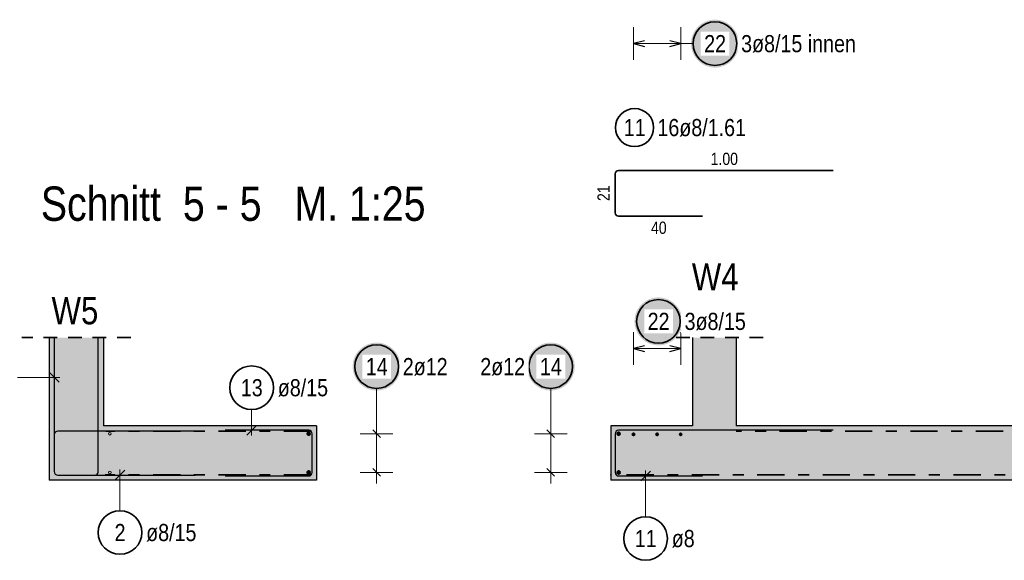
# Model space of a CAD drawing. Header units: millimetres. Extents: x 0 to 89.5, y 0 to 42.
# Tile 35 of 39: x 57.5 to 66.6, y 24.2 to 29.1. Entities that reach past the tile are written whole.
import ezdxf

# ---------------------------------------------------------------- set-up
doc = ezdxf.new("R2010")
doc.units = ezdxf.units.MM
doc.linetypes.add('DASHDOT', pattern=[1, 0.5, -0.25, 0, -0.25])
doc.linetypes.add('HIDDEN', pattern=[0.375, 0.25, -0.125])
for name, color, linetype, lineweight in [('Bewehrung', 7, 'Continuous', 20), ('nplo', 7, 'Continuous', 20), ('Schraffuren', 7, 'Continuous', 20)]:
    doc.layers.add(name, color=color, linetype=linetype, lineweight=lineweight)
doc.styles.add('Arial Narrow', font='ARIALN.TTF')

msp = doc.modelspace()

# ---------------------------------------------------------------- hatches: boundary and pattern name
at = {"layer": 'Bewehrung', "lineweight": 25, "true_color": 0xffffff}
for points in [[(64.150153, 28.897545), (64.150019, 28.905223), (64.149617, 28.912891), (64.148948, 28.920541), (64.148012, 28.928163), (64.146811, 28.935748), (64.145346, 28.943285), (64.143618, 28.950768), (64.141631, 28.958185), (64.139386, 28.965529), (64.136886, 28.972789), (64.134134, 28.979958), (64.131133, 28.987027), (64.127888, 28.993987), (64.124402, 29.000829), (64.120679, 29.007545), (64.116724, 29.014127), (64.112541, 29.020567), (64.108137, 29.026858), (64.103516, 29.03299), (64.098683, 29.038958), (64.093645, 29.044754), (64.088408, 29.05037), (64.082978, 29.0558), (64.077362, 29.061037), (64.071566, 29.066075), (64.065599, 29.070907), (64.059466, 29.075529), (64.053176, 29.079933), (64.046735, 29.084115), (64.040153, 29.088071), (64.033437, 29.091793), (64.026595, 29.09528), (64.019635, 29.098525), (64.012567, 29.101525), (64.005398, 29.104277), (63.998137, 29.106777), (63.990793, 29.109022), (63.983376, 29.11101), (63.975894, 29.112737), (63.968356, 29.114203), (63.960771, 29.115404), (63.953149, 29.11634), (63.9455, 29.117009), (63.937831, 29.117411), (63.930153, 29.117545), (63.922475, 29.117411), (63.914807, 29.117009), (63.907157, 29.11634), (63.899535, 29.115404), (63.891951, 29.114203), (63.884413, 29.112737), (63.87693, 29.11101), (63.869513, 29.109022), (63.862169, 29.106777), (63.854909, 29.104277), (63.84774, 29.101525), (63.840671, 29.098525), (63.833711, 29.09528), (63.826869, 29.091793), (63.820153, 29.088071), (63.813571, 29.084115), (63.807131, 29.079933), (63.80084, 29.075529), (63.794708, 29.070907), (63.78874, 29.066075), (63.782944, 29.061037), (63.777328, 29.0558), (63.771898, 29.05037), (63.766661, 29.044754), (63.761623, 29.038958), (63.756791, 29.03299), (63.752169, 29.026858), (63.747765, 29.020567), (63.743583, 29.014127), (63.739628, 29.007545), (63.735905, 29.000829), (63.732418, 28.993987), (63.729173, 28.987027), (63.726173, 28.979958), (63.723421, 28.972789), (63.720921, 28.965529), (63.718676, 28.958185), (63.716688, 28.950768), (63.714961, 28.943285), (63.713495, 28.935748), (63.712294, 28.928163), (63.711358, 28.920541), (63.710689, 28.912891), (63.710287, 28.905223), (63.710153, 28.897545), (63.710287, 28.889867), (63.710689, 28.882198), (63.711358, 28.874549), (63.712294, 28.866927), (63.713495, 28.859342), (63.714961, 28.851804), (63.716688, 28.844322), (63.718676, 28.836905), (63.720921, 28.829561), (63.723421, 28.8223), (63.726173, 28.815131), (63.729173, 28.808063), (63.732418, 28.801103), (63.735905, 28.794261), (63.739628, 28.787545), (63.743583, 28.780963), (63.747765, 28.774522), (63.752169, 28.768232), (63.756791, 28.762099), (63.761623, 28.756132), (63.766661, 28.750336), (63.771898, 28.74472), (63.777328, 28.73929), (63.782944, 28.734053), (63.78874, 28.729015), (63.794708, 28.724183), (63.80084, 28.719561), (63.807131, 28.715157), (63.813571, 28.710974), (63.820153, 28.707019), (63.826869, 28.703296), (63.833711, 28.69981), (63.840671, 28.696565), (63.84774, 28.693564), (63.854909, 28.690813), (63.862169, 28.688312), (63.869513, 28.686067), (63.87693, 28.68408), (63.884413, 28.682352), (63.891951, 28.680887), (63.899535, 28.679686), (63.907157, 28.67875), (63.914807, 28.678081), (63.922475, 28.677679), (63.930153, 28.677545), (63.937831, 28.677679), (63.9455, 28.678081), (63.953149, 28.67875), (63.960771, 28.679686), (63.968356, 28.680887), (63.975894, 28.682352), (63.983376, 28.68408), (63.990793, 28.686067), (63.998137, 28.688312), (64.005398, 28.690813), (64.012567, 28.693564), (64.019635, 28.696565), (64.026595, 28.69981), (64.033437, 28.703296), (64.040153, 28.707019), (64.046735, 28.710974), (64.053176, 28.715157), (64.059466, 28.719561), (64.065599, 28.724183), (64.071566, 28.729015), (64.077362, 28.734053), (64.082978, 28.73929), (64.088408, 28.74472), (64.093645, 28.750336), (64.098683, 28.756132), (64.103516, 28.762099), (64.108137, 28.768232), (64.112541, 28.774522), (64.116724, 28.780963), (64.120679, 28.787545), (64.124402, 28.794261), (64.127888, 28.801103), (64.131133, 28.808063), (64.134134, 28.815131), (64.136886, 28.8223), (64.139386, 28.829561), (64.141631, 28.836905), (64.143618, 28.844322), (64.145346, 28.851804), (64.146811, 28.859342), (64.148012, 28.866927), (64.148948, 28.874549), (64.149617, 28.882198)], [(63.631395, 26.347543), (63.631261, 26.355221), (63.630859, 26.36289), (63.63019, 26.370539), (63.629254, 26.378161), (63.628052, 26.385746), (63.626587, 26.393284), (63.62486, 26.400766), (63.622872, 26.408183), (63.620627, 26.415527), (63.618127, 26.422788), (63.615375, 26.429957), (63.612375, 26.437025), (63.609129, 26.443985), (63.605643, 26.450827), (63.60192, 26.457543), (63.597965, 26.464125), (63.593783, 26.470566), (63.589379, 26.476856), (63.584757, 26.482989), (63.579925, 26.488956), (63.574887, 26.494752), (63.56965, 26.500368), (63.56422, 26.505798), (63.558604, 26.511035), (63.552808, 26.516073), (63.54684, 26.520906), (63.540708, 26.525527), (63.534417, 26.529931), (63.527977, 26.534114), (63.521395, 26.538069), (63.514679, 26.541792), (63.507836, 26.545278), (63.500877, 26.548523), (63.493808, 26.551524), (63.486639, 26.554276), (63.479379, 26.556776), (63.472035, 26.559021), (63.464618, 26.561008), (63.457135, 26.562736), (63.449597, 26.564201), (63.442013, 26.565402), (63.434391, 26.566338), (63.426741, 26.567007), (63.419073, 26.567409), (63.411395, 26.567543), (63.403717, 26.567409), (63.396048, 26.567007), (63.388399, 26.566338), (63.380777, 26.565402), (63.373192, 26.564201), (63.365654, 26.562736), (63.358172, 26.561008), (63.350755, 26.559021), (63.343411, 26.556776), (63.33615, 26.554276), (63.328981, 26.551524), (63.321913, 26.548523), (63.314953, 26.545278), (63.308111, 26.541792), (63.301395, 26.538069), (63.294813, 26.534114), (63.288372, 26.529931), (63.282082, 26.525527), (63.275949, 26.520906), (63.269981, 26.516073), (63.264186, 26.511035), (63.25857, 26.505798), (63.25314, 26.500368), (63.247903, 26.494752), (63.242865, 26.488956), (63.238032, 26.482989), (63.233411, 26.476856), (63.229007, 26.470566), (63.224824, 26.464125), (63.220869, 26.457543), (63.217146, 26.450827), (63.21366, 26.443985), (63.210415, 26.437025), (63.207414, 26.429957), (63.204662, 26.422788), (63.202162, 26.415527), (63.199917, 26.408183), (63.19793, 26.400766), (63.196202, 26.393284), (63.194737, 26.385746), (63.193536, 26.378161), (63.1926, 26.370539), (63.191931, 26.36289), (63.191529, 26.355221), (63.191395, 26.347543), (63.191529, 26.339865), (63.191931, 26.332197), (63.1926, 26.324547), (63.193536, 26.316925), (63.194737, 26.309341), (63.196202, 26.301803), (63.19793, 26.29432), (63.199917, 26.286903), (63.202162, 26.279559), (63.204662, 26.272299), (63.207414, 26.26513), (63.210415, 26.258061), (63.21366, 26.251102), (63.217146, 26.244259), (63.220869, 26.237543), (63.224824, 26.230961), (63.229007, 26.224521), (63.233411, 26.21823), (63.238032, 26.212098), (63.242865, 26.20613), (63.247903, 26.200334), (63.25314, 26.194718), (63.25857, 26.189288), (63.264186, 26.184051), (63.269981, 26.179013), (63.275949, 26.174181), (63.282082, 26.169559), (63.288372, 26.165155), (63.294813, 26.160973), (63.301395, 26.157018), (63.308111, 26.153295), (63.314953, 26.149809), (63.321913, 26.146563), (63.328981, 26.143563), (63.33615, 26.140811), (63.343411, 26.138311), (63.350755, 26.136066), (63.358172, 26.134078), (63.365654, 26.132351), (63.373192, 26.130886), (63.380777, 26.129684), (63.388399, 26.128748), (63.396048, 26.128079), (63.403717, 26.127677), (63.411395, 26.127543), (63.419073, 26.127677), (63.426741, 26.128079), (63.434391, 26.128748), (63.442013, 26.129684), (63.449597, 26.130886), (63.457135, 26.132351), (63.464618, 26.134078), (63.472035, 26.136066), (63.479379, 26.138311), (63.486639, 26.140811), (63.493808, 26.143563), (63.500877, 26.146563), (63.507836, 26.149809), (63.514679, 26.153295), (63.521395, 26.157018), (63.527977, 26.160973), (63.534417, 26.165155), (63.540708, 26.169559), (63.54684, 26.174181), (63.552808, 26.179013), (63.558604, 26.184051), (63.56422, 26.189288), (63.56965, 26.194718), (63.574887, 26.200334), (63.579925, 26.20613), (63.584757, 26.212098), (63.589379, 26.21823), (63.593783, 26.224521), (63.597965, 26.230961), (63.60192, 26.237543), (63.605643, 26.244259), (63.609129, 26.251102), (63.612375, 26.258061), (63.615375, 26.26513), (63.618127, 26.272299), (63.620627, 26.279559), (63.622872, 26.286903), (63.62486, 26.29432), (63.626587, 26.301803), (63.628052, 26.309341), (63.629254, 26.316925), (63.63019, 26.324547), (63.630859, 26.332197)], [(61.045507, 25.932316), (61.045373, 25.939994), (61.044971, 25.947662), (61.044302, 25.955312), (61.043366, 25.962934), (61.042165, 25.970518), (61.0407, 25.978056), (61.038972, 25.985539), (61.036985, 25.992956), (61.03474, 26.0003), (61.03224, 26.00756), (61.029488, 26.014729), (61.026487, 26.021798), (61.023242, 26.028757), (61.019756, 26.0356), (61.016033, 26.042316), (61.012078, 26.048898), (61.007895, 26.055338), (61.003491, 26.061629), (60.99887, 26.067761), (60.994037, 26.073729), (60.988999, 26.079525), (60.983762, 26.085141), (60.978332, 26.090571), (60.972716, 26.095808), (60.96692, 26.100846), (60.960953, 26.105678), (60.95482, 26.1103), (60.94853, 26.114704), (60.942089, 26.118886), (60.935507, 26.122841), (60.928791, 26.126564), (60.921949, 26.13005), (60.914989, 26.133296), (60.907921, 26.136296), (60.900752, 26.139048), (60.893491, 26.141548), (60.886147, 26.143793), (60.87873, 26.145781), (60.871248, 26.147508), (60.86371, 26.148973), (60.856125, 26.150175), (60.848503, 26.151111), (60.840854, 26.15178), (60.833185, 26.152182), (60.825507, 26.152316), (60.817829, 26.152182), (60.810161, 26.15178), (60.802511, 26.151111), (60.794889, 26.150175), (60.787305, 26.148973), (60.779767, 26.147508), (60.772284, 26.145781), (60.764867, 26.143793), (60.757523, 26.141548), (60.750263, 26.139048), (60.743094, 26.136296), (60.736025, 26.133296), (60.729066, 26.13005), (60.722223, 26.126564), (60.715507, 26.122841), (60.708925, 26.118886), (60.702485, 26.114704), (60.696194, 26.1103), (60.690062, 26.105678), (60.684094, 26.100846), (60.678298, 26.095808), (60.672682, 26.090571), (60.667252, 26.085141), (60.662015, 26.079525), (60.656977, 26.073729), (60.652145, 26.067761), (60.647523, 26.061629), (60.643119, 26.055338), (60.638937, 26.048898), (60.634982, 26.042316), (60.631259, 26.0356), (60.627773, 26.028757), (60.624527, 26.021798), (60.621527, 26.014729), (60.618775, 26.00756), (60.616275, 26.0003), (60.61403, 25.992956), (60.612042, 25.985539), (60.610315, 25.978056), (60.60885, 25.970518), (60.607648, 25.962934), (60.606712, 25.955312), (60.606043, 25.947662), (60.605641, 25.939994), (60.605507, 25.932316), (60.605641, 25.924638), (60.606043, 25.916969), (60.606712, 25.90932), (60.607648, 25.901698), (60.60885, 25.894113), (60.610315, 25.886575), (60.612042, 25.879093), (60.61403, 25.871676), (60.616275, 25.864332), (60.618775, 25.857071), (60.621527, 25.849902), (60.624527, 25.842834), (60.627773, 25.835874), (60.631259, 25.829032), (60.634982, 25.822316), (60.638937, 25.815734), (60.643119, 25.809293), (60.647523, 25.803003), (60.652145, 25.79687), (60.656977, 25.790902), (60.662015, 25.785107), (60.667252, 25.779491), (60.672682, 25.774061), (60.678298, 25.768824), (60.684094, 25.763786), (60.690062, 25.758953), (60.696194, 25.754332), (60.702485, 25.749928), (60.708925, 25.745745), (60.715507, 25.74179), (60.722223, 25.738067), (60.729066, 25.734581), (60.736025, 25.731336), (60.743094, 25.728335), (60.750263, 25.725583), (60.757523, 25.723083), (60.764867, 25.720838), (60.772284, 25.718851), (60.779767, 25.717123), (60.787305, 25.715658), (60.794889, 25.714457), (60.802511, 25.713521), (60.810161, 25.712852), (60.817829, 25.71245), (60.825507, 25.712316), (60.833185, 25.71245), (60.840854, 25.712852), (60.848503, 25.713521), (60.856125, 25.714457), (60.86371, 25.715658), (60.871248, 25.717123), (60.87873, 25.718851), (60.886147, 25.720838), (60.893491, 25.723083), (60.900752, 25.725583), (60.907921, 25.728335), (60.914989, 25.731336), (60.921949, 25.734581), (60.928791, 25.738067), (60.935507, 25.74179), (60.942089, 25.745745), (60.94853, 25.749928), (60.95482, 25.754332), (60.960953, 25.758953), (60.96692, 25.763786), (60.972716, 25.768824), (60.978332, 25.774061), (60.983762, 25.779491), (60.988999, 25.785107), (60.994037, 25.790902), (60.99887, 25.79687), (61.003491, 25.803003), (61.007895, 25.809293), (61.012078, 25.815734), (61.016033, 25.822316), (61.019756, 25.829032), (61.023242, 25.835874), (61.026487, 25.842834), (61.029488, 25.849902), (61.03224, 25.857071), (61.03474, 25.864332), (61.036985, 25.871676), (61.038972, 25.879093), (61.0407, 25.886575), (61.042165, 25.894113), (61.043366, 25.901698), (61.044302, 25.90932), (61.044971, 25.916969)], [(62.642848, 25.932316), (62.642713, 25.939994), (62.642312, 25.947662), (62.641642, 25.955312), (62.640706, 25.962934), (62.639505, 25.970518), (62.63804, 25.978056), (62.636313, 25.985539), (62.634325, 25.992956), (62.63208, 26.0003), (62.62958, 26.00756), (62.626828, 26.014729), (62.623828, 26.021798), (62.620582, 26.028757), (62.617096, 26.0356), (62.613373, 26.042316), (62.609418, 26.048898), (62.605236, 26.055338), (62.600831, 26.061629), (62.59621, 26.067761), (62.591377, 26.073729), (62.586339, 26.079525), (62.581102, 26.085141), (62.575672, 26.090571), (62.570056, 26.095808), (62.564261, 26.100846), (62.558293, 26.105678), (62.55216, 26.1103), (62.54587, 26.114704), (62.53943, 26.118886), (62.532848, 26.122841), (62.526131, 26.126564), (62.519289, 26.13005), (62.51233, 26.133296), (62.505261, 26.136296), (62.498092, 26.139048), (62.490831, 26.141548), (62.483488, 26.143793), (62.47607, 26.145781), (62.468588, 26.147508), (62.46105, 26.148973), (62.453466, 26.150175), (62.445844, 26.151111), (62.438194, 26.15178), (62.430525, 26.152182), (62.422848, 26.152316), (62.41517, 26.152182), (62.407501, 26.15178), (62.399851, 26.151111), (62.392229, 26.150175), (62.384645, 26.148973), (62.377107, 26.147508), (62.369625, 26.145781), (62.362207, 26.143793), (62.354864, 26.141548), (62.347603, 26.139048), (62.340434, 26.136296), (62.333365, 26.133296), (62.326406, 26.13005), (62.319564, 26.126564), (62.312848, 26.122841), (62.306265, 26.118886), (62.299825, 26.114704), (62.293535, 26.1103), (62.287402, 26.105678), (62.281434, 26.100846), (62.275639, 26.095808), (62.270023, 26.090571), (62.264593, 26.085141), (62.259356, 26.079525), (62.254318, 26.073729), (62.249485, 26.067761), (62.244864, 26.061629), (62.240459, 26.055338), (62.236277, 26.048898), (62.232322, 26.042316), (62.228599, 26.0356), (62.225113, 26.028757), (62.221868, 26.021798), (62.218867, 26.014729), (62.216115, 26.00756), (62.213615, 26.0003), (62.21137, 25.992956), (62.209382, 25.985539), (62.207655, 25.978056), (62.20619, 25.970518), (62.204989, 25.962934), (62.204053, 25.955312), (62.203383, 25.947662), (62.202982, 25.939994), (62.202848, 25.932316), (62.202982, 25.924638), (62.203383, 25.916969), (62.204053, 25.90932), (62.204989, 25.901698), (62.20619, 25.894113), (62.207655, 25.886575), (62.209382, 25.879093), (62.21137, 25.871676), (62.213615, 25.864332), (62.216115, 25.857071), (62.218867, 25.849902), (62.221868, 25.842834), (62.225113, 25.835874), (62.228599, 25.829032), (62.232322, 25.822316), (62.236277, 25.815734), (62.240459, 25.809293), (62.244864, 25.803003), (62.249485, 25.79687), (62.254318, 25.790902), (62.259356, 25.785107), (62.264593, 25.779491), (62.270023, 25.774061), (62.275639, 25.768824), (62.281434, 25.763786), (62.287402, 25.758953), (62.293535, 25.754332), (62.299825, 25.749928), (62.306265, 25.745745), (62.312848, 25.74179), (62.319564, 25.738067), (62.326406, 25.734581), (62.333365, 25.731336), (62.340434, 25.728335), (62.347603, 25.725583), (62.354864, 25.723083), (62.362207, 25.720838), (62.369625, 25.718851), (62.377107, 25.717123), (62.384645, 25.715658), (62.392229, 25.714457), (62.399851, 25.713521), (62.407501, 25.712852), (62.41517, 25.71245), (62.422848, 25.712316), (62.430525, 25.71245), (62.438194, 25.712852), (62.445844, 25.713521), (62.453466, 25.714457), (62.46105, 25.715658), (62.468588, 25.717123), (62.47607, 25.718851), (62.483488, 25.720838), (62.490831, 25.723083), (62.498092, 25.725583), (62.505261, 25.728335), (62.51233, 25.731336), (62.519289, 25.734581), (62.526131, 25.738067), (62.532848, 25.74179), (62.53943, 25.745745), (62.54587, 25.749928), (62.55216, 25.754332), (62.558293, 25.758953), (62.564261, 25.763786), (62.570056, 25.768824), (62.575672, 25.774061), (62.581102, 25.779491), (62.586339, 25.785107), (62.591377, 25.790902), (62.59621, 25.79687), (62.600831, 25.803003), (62.605236, 25.809293), (62.609418, 25.815734), (62.613373, 25.822316), (62.617096, 25.829032), (62.620582, 25.835874), (62.623828, 25.842834), (62.626828, 25.849902), (62.62958, 25.857071), (62.63208, 25.864332), (62.634325, 25.871676), (62.636313, 25.879093), (62.63804, 25.886575), (62.639505, 25.894113), (62.640706, 25.901698), (62.641642, 25.90932), (62.642312, 25.916969)]]:
    msp.add_hatch(color=7, dxfattribs=at).paths.add_polyline_path(points)
at = {"layer": 'Schraffuren', "lineweight": 13, "true_color": 0xd7ffd7}
for points in [[(58.318926, 26.198291), (58.318926, 24.888247), (57.818926, 24.888247), (57.818926, 26.198291)], [(64.123484, 26.198291), (64.123484, 25.388247), (63.723484, 25.388247), (63.723484, 26.198291)], [(60.274177, 25.388247), (60.274177, 24.888247), (58.318926, 24.888247), (58.318926, 25.388247)], [(75.473513, 25.388247), (75.473513, 24.888247), (62.974177, 24.888247), (62.974177, 25.388247)]]:
    msp.add_hatch(color=254, dxfattribs=at).paths.add_polyline_path(points)

# ---------------------------------------------------------------- linework, layer by layer
at = {"color": 2, "linetype": 'HIDDEN', "lineweight": 35, "ltscale": 0.5}
msp.add_line((58.568926, 26.198291), (57.568926, 26.198291), dxfattribs=at)
at = {"color": 3, "linetype": 'Continuous', "lineweight": 25}
for p, q in [((57.818926, 26.198291), (57.818926, 24.888247)), ((58.318926, 26.198291), (58.318926, 25.388247)), ((60.274177, 25.388247), (58.318926, 25.388247)), ((60.274177, 25.388247), (60.274177, 24.888247)), ((63.723484, 25.388247), (62.974177, 25.388247)), ((62.974177, 25.388247), (62.974177, 24.888247)), ((71.9734, 25.388247), (64.123484, 25.388247)), ((58.318926, 24.888247), (57.818926, 24.888247)), ((60.274177, 24.888247), (58.318926, 24.888247)), ((75.473513, 24.888247), (62.974177, 24.888247))]:
    msp.add_line(p, q, dxfattribs=at)
at = {"color": 2, "linetype": 'DASHDOT', "lineweight": 35, "ltscale": 0.5}
for p, q in [((60.224177, 25.338247), (58.339702, 25.338247)), ((71.9734, 25.338247), (64.123484, 25.338247)), ((60.224177, 24.938247), (58.333672, 24.938247)), ((75.368732, 24.938247), (63.098945, 24.938247))]:
    msp.add_line(p, q, dxfattribs=at)
at = {"color": 9, "linetype": 'Continuous', "lineweight": 0}
msp.add_circle((62.974177, 24.938247), 0.00222, dxfattribs=at)
at = {"layer": 'Bewehrung', "color": 5, "linetype": 'Continuous', "lineweight": 18, "ltscale": 0.5}
for p, q in [((63.182177, 29.047545), (63.182177, 28.747545)), ((63.615484, 28.747545), (63.615484, 29.047545)), ((63.182177, 28.897545), (63.615484, 28.897545)), ((63.730153, 28.897545), (63.615484, 28.897545)), ((63.182178, 26.247543), (63.182178, 25.947543)), ((63.615484, 25.947543), (63.615484, 26.247543)), ((63.615484, 26.097543), (63.182178, 26.097543)), ((57.530682, 25.833582), (57.916919, 25.833582)), ((60.825507, 25.732316), (60.825507, 25.416247)), ((62.422848, 25.732316), (62.422848, 25.416247)), ((59.678452, 25.538544), (59.678452, 25.298247)), ((60.825507, 25.416247), (60.825507, 24.860248)), ((62.422848, 24.860248), (62.422848, 25.416247)), ((60.975507, 25.316247), (60.675507, 25.316247)), ((62.272848, 25.316247), (62.572848, 25.316247)), ((58.470241, 24.608985), (58.47024, 24.986241)), ((60.975507, 24.960248), (60.675507, 24.960248)), ((62.272848, 24.960248), (62.572848, 24.960248)), ((63.293609, 24.553703), (63.293609, 24.978247))]:
    msp.add_line(p, q, dxfattribs=at)
at = {"layer": 'Bewehrung', "color": 3, "linetype": 'Continuous', "lineweight": 25, "ltscale": 0.5}
for p, q in [((63.282177, 28.92434), (63.182177, 28.897545)), ((63.615484, 28.897545), (63.515484, 28.92434)), ((63.182177, 28.897545), (63.282177, 28.87075)), ((63.515484, 28.87075), (63.615484, 28.897545)), ((57.866919, 26.198291), (57.866919, 24.968247)), ((58.270927, 24.968247), (58.270924, 26.198291)), ((63.282178, 26.124338), (63.182178, 26.097543)), ((63.615484, 26.097543), (63.515484, 26.124338)), ((63.182178, 26.097543), (63.282178, 26.070748)), ((63.515484, 26.070748), (63.615484, 26.097543)), ((57.911113, 25.789388), (57.822725, 25.877777)), ((59.634258, 25.304053), (59.722647, 25.392442)), ((57.866926, 25.308247), (57.866926, 24.96824)), ((59.158926, 25.340247), (57.898926, 25.340247)), ((60.202177, 25.348247), (59.434177, 25.348247)), ((60.234177, 24.960247), (60.234177, 25.316247)), ((60.860863, 25.280892), (60.790152, 25.351603)), ((62.387492, 25.351603), (62.458203, 25.280892)), ((63.014177, 25.316247), (63.014177, 24.960247)), ((65.014177, 25.348247), (63.046177, 25.348247)), ((58.514434, 24.980435), (58.426046, 24.892047)), ((60.860863, 24.924892), (60.790152, 24.995603)), ((62.387492, 24.995603), (62.458203, 24.924892)), ((63.337803, 24.972442), (63.249414, 24.884053)), ((57.898919, 24.936247), (58.238927, 24.936247)), ((57.898926, 24.93624), (59.158926, 24.936243)), ((59.434177, 24.928247), (60.202177, 24.928247)), ((63.046177, 24.928247), (63.814177, 24.928247))]:
    msp.add_line(p, q, dxfattribs=at)
at = {"layer": 'Bewehrung', "color": 2, "linetype": 'Continuous', "lineweight": 35, "ltscale": 0.5}
for p, q in [((63.014177, 27.701439), (63.014177, 27.345439)), ((65.014177, 27.733439), (63.046177, 27.733439)), ((63.046177, 27.313439), (63.814177, 27.313439))]:
    msp.add_line(p, q, dxfattribs=at)
for centre, radius in [((63.930153, 28.897545), 0.2), ((63.192212, 28.127025), 0.175), ((63.411395, 26.347543), 0.2), ((60.825507, 25.932316), 0.2), ((62.422848, 25.932316), 0.2), ((59.678452, 25.738544), 0.2), ((58.470241, 24.408985), 0.2), ((63.293609, 24.353703), 0.2)]:
    msp.add_circle(centre, radius, dxfattribs=at)
at = {"layer": 'Bewehrung', "color": 4, "linetype": 'Continuous', "lineweight": 50, "ltscale": 0.5}
for centre, radius in [((60.202177, 25.316247), 0.012), ((60.202177, 25.316247), 0.012), ((60.202177, 25.316247), 0.0108), ((60.202177, 25.316247), 0.0084), ((60.202177, 25.316247), 0.006), ((60.202177, 25.316247), 0.0036), ((60.202177, 25.316247), 0.0012), ((63.046177, 25.316247), 0.012), ((63.046177, 25.316247), 0.012), ((63.046177, 25.316247), 0.0108), ((63.046177, 25.316247), 0.0084), ((63.046177, 25.316247), 0.006), ((63.046177, 25.316247), 0.0036), ((63.046177, 25.316247), 0.0012), ((63.182178, 25.310247), 0.008), ((63.182178, 25.310247), 0.008), ((63.182178, 25.310247), 0.0072), ((63.182178, 25.310247), 0.0056), ((63.182178, 25.310247), 0.004), ((63.182178, 25.310247), 0.0024), ((63.182178, 25.310247), 0.0008), ((63.398831, 25.310247), 0.008), ((63.398831, 25.310247), 0.008), ((63.398831, 25.310247), 0.0072), ((63.398831, 25.310247), 0.0056), ((63.398831, 25.310247), 0.004), ((63.398831, 25.310247), 0.0024), ((63.398831, 25.310247), 0.0008), ((63.615484, 25.310247), 0.008), ((63.615484, 25.310247), 0.008), ((63.615484, 25.310247), 0.0072), ((63.615484, 25.310247), 0.0056), ((63.615484, 25.310247), 0.004), ((63.615484, 25.310247), 0.0024), ((63.615484, 25.310247), 0.0008), ((60.202177, 24.960248), 0.012), ((60.202177, 24.960248), 0.012), ((60.202177, 24.960248), 0.0108), ((60.202177, 24.960248), 0.0084), ((60.202177, 24.960248), 0.006), ((60.202177, 24.960248), 0.0036), ((60.202177, 24.960248), 0.0012), ((63.046177, 24.960248), 0.012), ((63.046177, 24.960248), 0.012), ((63.046177, 24.960248), 0.0108), ((63.046177, 24.960248), 0.0084), ((63.046177, 24.960248), 0.006), ((63.046177, 24.960248), 0.0036), ((63.046177, 24.960248), 0.0012)]:
    msp.add_circle(centre, radius, dxfattribs=at)
at = {"layer": 'Bewehrung', "color": 2, "linetype": 'Continuous', "lineweight": 35, "ltscale": 0.5}
for centre, start, end in [((63.046177, 27.701439), 90, 180), ((63.046177, 27.345439), 180, 270)]:
    msp.add_arc(centre, 0.032, start, end, dxfattribs=at)
at = {"layer": 'Bewehrung', "color": 3, "linetype": 'Continuous', "lineweight": 25, "ltscale": 0.5}
for centre, start, end in [((57.898926, 25.308247), 90, 180), ((60.202177, 25.316247), 0, 90), ((63.046177, 25.316247), 90, 180), ((57.898919, 24.968247), 180, 270), ((57.898926, 24.96824), 180, 270.0001488), ((58.238927, 24.968247), 270, 0.0001488), ((60.202177, 24.960247), 270, 0), ((63.046177, 24.960247), 180, 270)]:
    msp.add_arc(centre, 0.032, start, end, dxfattribs=at)
at = {"layer": 'nplo', "color": 9, "linetype": 'Continuous', "lineweight": 0, "ltscale": 0.5}
for centre in [(58.376926, 25.31625), (58.376926, 25.31625), (58.376926, 24.96025), (58.376926, 24.96025)]:
    msp.add_circle(centre, 0.012, dxfattribs=at)

# ---------------------------------------------------------------- texts
at = {"color": 1, "lineweight": 70, "style": 'Arial Narrow'}
msp.add_text('Schnitt  5 - 5   M. 1:25', height=0.315, dxfattribs=at).set_placement((57.743729, 27.270771))
at = {"color": 2, "lineweight": 35, "style": 'Arial Narrow'}
for s, p in [('W4', (63.71772, 26.631906)), ('W5', (57.842156, 26.320647))]:
    msp.add_text(s, height=0.25, dxfattribs=at).set_placement(p)
at = {"layer": 'Bewehrung', "color": 2, "lineweight": 35, "char_height": 0.1575, "attachment_point": 1, "line_spacing_factor": 0.9, "style": 'Arial Narrow'}
for s, insert in [('11', (63.092987, 28.205775)), ('16ø8/1.61', (63.402212, 28.205775)), ('13', (59.579227, 25.817294)), ('ø8/15', (59.918452, 25.817294)), ('2', (58.420629, 24.487735)), ('ø8/15', (58.710241, 24.487735)), ('11', (63.194384, 24.432453)), ('ø8', (63.533609, 24.432453))]:
    msp.add_mtext(s, dxfattribs=dict(at, insert=insert))
at = {"layer": 'Bewehrung', "color": 3, "lineweight": 25, "char_height": 0.1125, "attachment_point": 1, "line_spacing_factor": 0.9, "style": 'Arial Narrow'}
for s, insert in [('1.00', (63.890427, 27.895939)), ('40', (63.343302, 27.263439))]:
    msp.add_mtext(s, dxfattribs=dict(at, insert=insert))
at = {"layer": 'Bewehrung', "color": 3, "lineweight": 25, "insert": (62.851677, 27.452564), "char_height": 0.1125, "attachment_point": 1, "rotation": 90, "line_spacing_factor": 0.9, "style": 'Arial Narrow'}
msp.add_mtext('21', dxfattribs=at)

# ---------------------------------------------------------------- next in the draw order: texts
at = {"layer": 'Bewehrung', "color": 2, "lineweight": 35, "char_height": 0.1575, "attachment_point": 1, "line_spacing_factor": 0.9, "style": 'Arial Narrow', "bg_fill": 3, "box_fill_scale": 1.2, "bg_fill_color": 256, "bg_fill_true_color": 13158600, "bg_fill_transparency": 0}
for s, insert in [('22', (63.830928, 28.976295)), ('3ø8/15 innen', (64.170153, 28.976295)), ('22', (63.31217, 26.426293)), ('3ø8/15', (63.651395, 26.426293)), ('14', (60.726282, 26.011066)), ('2ø12', (61.065507, 26.011066)), ('2ø12', (61.776498, 26.011066)), ('14', (62.323623, 26.011066))]:
    msp.add_mtext(s, dxfattribs=dict(at, insert=insert))

# ---------------------------------------------------------------- next in the draw order: linework, layer by layer
at = {"color": 2, "linetype": 'HIDDEN', "lineweight": 35, "ltscale": 0.5}
msp.add_line((64.373484, 26.198291), (63.473484, 26.198291), dxfattribs=at)
at = {"color": 3, "linetype": 'Continuous', "lineweight": 25}
for p, q in [((63.723484, 26.198291), (63.723484, 25.388247)), ((64.123484, 26.198291), (64.123484, 25.388247))]:
    msp.add_line(p, q, dxfattribs=at)

doc.saveas('drawing.dxf')
